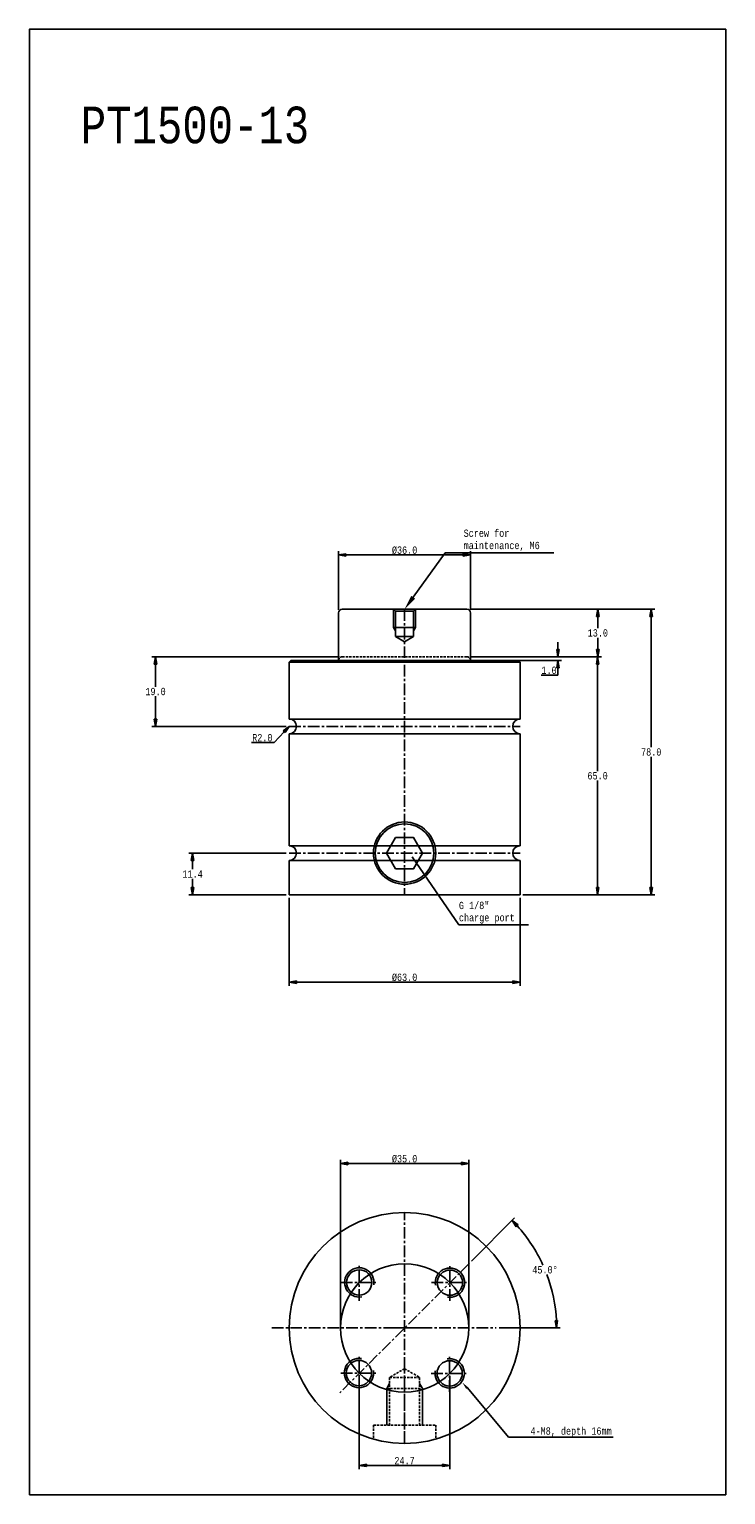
# Model space of a CAD drawing. Header units: millimetres. Extents: x 8090 to 8280, y 5933 to 6333.
import ezdxf
from ezdxf.enums import TextEntityAlignment as Align

# ---------------------------------------------------------------- set-up
doc = ezdxf.new("R2010")
doc.units = ezdxf.units.MM
doc.header["$LTSCALE"] = 0.1
doc.linetypes.add('CENTER', pattern=[50.8, 31.75, -6.35, 6.35, -6.35])
doc.linetypes.add('HIDDEN', pattern=[9.525, 6.35, -3.175])
doc.layers.get('0').update_dxf_attribs({"color": 3})
for name, color, linetype in [('center', 1, 'CENTER'), ('dim', 2, 'Continuous'), ('H', 2, 'HIDDEN'), ('hidden', 2, 'HIDDEN'), ('RD', 1, 'Continuous'), ('text', 4, 'Continuous')]:
    doc.layers.add(name, color=color, linetype=linetype)
doc.styles.add('ciwhs', font='monotxt.shx', dxfattribs={"width": 0.8, "bigfont": 'ciwhs.shx'})
doc.dimstyles.new('STANDARD1.0', dxfattribs={"dimtxt": 2, "dimasz": 2, "dimexe": 1, "dimexo": 0.8, "dimgap": 0.3, "dimtad": 1, "dimtih": 1, "dimtoh": 1, "dimdec": 1, "dimzin": 0, "dimdsep": 46, "dimtxsty": 'ciwhs', "dimblk1": 'CLOSED', "dimblk2": 'CLOSED', "dimsah": 1, "dimcen": 0, "dimclrd": 4, "dimclre": 4, "dimclrt": 10, "dimadec": 1, "dimazin": 0, "dimtfac": 1, "dimtdec": 1, "dimtofl": 0, "dimtmove": 0, "dimatfit": 0, "dimldrblk": 'CLOSED', "dimfxl": 0, "dimtolj": 1, "dimtzin": 0, "dimarcsym": 0})

# ---------------------------------------------------------------- blocks, each defined once
blk = doc.blocks.new('_CLOSED')
at = {"color": 0, "linetype": 'ByBlock'}
for p, q in [((-1, 0.17), (0, 0)), ((-1, 0.17), (-1, -0.17)), ((0, 0), (-1, -0.17)), ((0, 0), (-1, 0))]:
    blk.add_line(p, q, dxfattribs=at)
blk = doc.blocks.new('*D4')
at = {"color": 4, "lineweight": -2}
for p, q in [((8174.73, 6174.99), (8174.73, 6190.97)), ((8176.73, 6189.97), (8208.73, 6189.97)), ((8210.73, 6174.99), (8210.73, 6190.97))]:
    blk.add_line(p, q, dxfattribs=at)
at = {"layer": 'DefPoints', "color": 0}
for p in [(8210.73, 6189.97), (8174.73, 6174.19), (8210.73, 6174.19)]:
    blk.add_point(p, dxfattribs=at)
at = {"color": 4, "lineweight": -2, "xscale": 2, "yscale": 2, "zscale": 2, "rotation": 180}
blk.add_blockref('_CLOSED', (8174.73, 6189.97), dxfattribs=at)
at = {"color": 4, "lineweight": -2, "xscale": 2, "yscale": 2, "zscale": 2}
blk.add_blockref('_CLOSED', (8210.73, 6189.97), dxfattribs=at)
at = {"color": 10, "insert": (8192.73, 6191.27), "char_height": 2, "attachment_point": 5, "style": 'ciwhs'}
blk.add_mtext('\\A1;%%C36.0', dxfattribs=at)
blk = doc.blocks.new('*D5')
at = {"color": 4, "lineweight": -2}
for p, q in [((8210.53, 6175.19), (8246.45, 6175.19)), ((8245.45, 6173.19), (8245.45, 6169.99)), ((8245.45, 6164.19), (8245.45, 6167.39)), ((8210.53, 6162.19), (8246.45, 6162.19))]:
    blk.add_line(p, q, dxfattribs=at)
at = {"layer": 'DefPoints', "color": 0}
for p in [(8209.73, 6175.19), (8209.73, 6162.19), (8245.45, 6162.19)]:
    blk.add_point(p, dxfattribs=at)
at = {"color": 4, "lineweight": -2, "xscale": 2, "yscale": 2, "zscale": 2}
for p, rotation in [((8245.45, 6175.19), 90), ((8245.45, 6162.19), 270)]:
    blk.add_blockref('_CLOSED', p, dxfattribs=dict(at, rotation=rotation))
at = {"color": 10, "insert": (8245.45, 6168.69), "char_height": 2, "attachment_point": 5, "style": 'ciwhs'}
blk.add_mtext('\\A1;13.0', dxfattribs=at)
blk = doc.blocks.new('*D6')
at = {"color": 4, "lineweight": -2}
for p, q in [((8234.57, 6164.19), (8234.57, 6166.19)), ((8210.53, 6162.19), (8235.57, 6162.19)), ((8211.53, 6161.19), (8235.57, 6161.19)), ((8234.57, 6157.19), (8230.01, 6157.19)), ((8234.57, 6159.19), (8234.57, 6157.19))]:
    blk.add_line(p, q, dxfattribs=at)
at = {"layer": 'DefPoints', "color": 0}
for p in [(8209.73, 6162.19), (8210.73, 6161.19), (8234.57, 6161.19)]:
    blk.add_point(p, dxfattribs=at)
at = {"color": 4, "lineweight": -2, "xscale": 2, "yscale": 2, "zscale": 2}
for p, rotation in [((8234.57, 6162.19), 270), ((8234.57, 6161.19), 90)]:
    blk.add_blockref('_CLOSED', p, dxfattribs=dict(at, rotation=rotation))
at = {"color": 10, "insert": (8232.14, 6158.49), "char_height": 2, "attachment_point": 5, "style": 'ciwhs'}
blk.add_mtext('\\A1;1.0', dxfattribs=at)
blk = doc.blocks.new('*D7')
at = {"color": 4, "lineweight": -2}
for p, q in [((8160.43, 6108.59), (8133.88, 6108.59)), ((8134.88, 6106.59), (8134.88, 6104.19)), ((8134.88, 6099.19), (8134.88, 6101.59)), ((8160.43, 6097.19), (8133.88, 6097.19))]:
    blk.add_line(p, q, dxfattribs=at)
at = {"layer": 'DefPoints', "color": 0}
for p in [(8134.88, 6108.59), (8161.23, 6108.59), (8161.23, 6097.19)]:
    blk.add_point(p, dxfattribs=at)
at = {"color": 4, "lineweight": -2, "xscale": 2, "yscale": 2, "zscale": 2}
for p, rotation in [((8134.88, 6108.59), 90), ((8134.88, 6097.19), 270)]:
    blk.add_blockref('_CLOSED', p, dxfattribs=dict(at, rotation=rotation))
at = {"color": 10, "insert": (8134.88, 6102.89), "char_height": 2, "attachment_point": 5, "style": 'ciwhs'}
blk.add_mtext('\\A1;11.4', dxfattribs=at)
blk = doc.blocks.new('*D8')
at = {"color": 4, "lineweight": -2}
for p, q in [((8174.93, 6162.19), (8123.78, 6162.19)), ((8124.78, 6160.19), (8124.78, 6153.99)), ((8124.78, 6145.19), (8124.78, 6151.39)), ((8160.43, 6143.19), (8123.78, 6143.19))]:
    blk.add_line(p, q, dxfattribs=at)
at = {"layer": 'DefPoints', "color": 0}
for p in [(8175.73, 6162.19), (8124.78, 6143.19), (8161.23, 6143.19)]:
    blk.add_point(p, dxfattribs=at)
at = {"color": 4, "lineweight": -2, "xscale": 2, "yscale": 2, "zscale": 2}
for p, rotation in [((8124.78, 6162.19), 90), ((8124.78, 6143.19), 270)]:
    blk.add_blockref('_CLOSED', p, dxfattribs=dict(at, rotation=rotation))
at = {"color": 10, "insert": (8124.78, 6152.69), "char_height": 2, "attachment_point": 5, "style": 'ciwhs'}
blk.add_mtext('\\A1;19.0', dxfattribs=at)
blk = doc.blocks.new('*D9')
at = {"color": 4, "lineweight": -2}
for p, q in [((8161.23, 6096.39), (8161.23, 6072.37)), ((8224.23, 6096.39), (8224.23, 6072.37)), ((8163.23, 6073.37), (8222.23, 6073.37))]:
    blk.add_line(p, q, dxfattribs=at)
at = {"layer": 'DefPoints', "color": 0}
for p in [(8161.23, 6097.19), (8224.23, 6097.19), (8224.23, 6073.37)]:
    blk.add_point(p, dxfattribs=at)
at = {"color": 4, "lineweight": -2, "xscale": 2, "yscale": 2, "zscale": 2, "rotation": 180}
blk.add_blockref('_CLOSED', (8161.23, 6073.37), dxfattribs=at)
at = {"color": 4, "lineweight": -2, "xscale": 2, "yscale": 2, "zscale": 2}
blk.add_blockref('_CLOSED', (8224.23, 6073.37), dxfattribs=at)
at = {"color": 10, "insert": (8192.73, 6074.67), "char_height": 2, "attachment_point": 5, "style": 'ciwhs'}
blk.add_mtext('\\A1;%%C63.0', dxfattribs=at)
blk = doc.blocks.new('*D10')
at = {"color": 4, "lineweight": -2}
for p, q in [((8175.23, 5979.77), (8175.23, 6024.85)), ((8210.23, 5979.77), (8210.23, 6024.85)), ((8177.23, 6023.85), (8208.23, 6023.85))]:
    blk.add_line(p, q, dxfattribs=at)
at = {"layer": 'DefPoints', "color": 0}
for p in [(8210.23, 6023.85), (8175.23, 5978.97), (8210.23, 5978.97)]:
    blk.add_point(p, dxfattribs=at)
at = {"color": 4, "lineweight": -2, "xscale": 2, "yscale": 2, "zscale": 2, "rotation": 180}
blk.add_blockref('_CLOSED', (8175.23, 6023.85), dxfattribs=at)
at = {"color": 4, "lineweight": -2, "xscale": 2, "yscale": 2, "zscale": 2}
blk.add_blockref('_CLOSED', (8210.23, 6023.85), dxfattribs=at)
at = {"color": 10, "insert": (8192.73, 6025.15), "char_height": 2, "attachment_point": 5, "style": 'ciwhs'}
blk.add_mtext('\\A1;%%C35.0', dxfattribs=at)
blk = doc.blocks.new('ar2')
blk.add_solid([(1, 0.17), (1, -0.17), (0, 0)])
blk = doc.blocks.new('*D11')
at = {"color": 4, "lineweight": -2}
for p, q in [((8210.53, 6162.19), (8246.39, 6162.19)), ((8245.39, 6160.19), (8245.39, 6130.99)), ((8245.39, 6099.19), (8245.39, 6128.39)), ((8225.03, 6097.19), (8246.39, 6097.19))]:
    blk.add_line(p, q, dxfattribs=at)
at = {"layer": 'DefPoints', "color": 0}
for p in [(8209.73, 6162.19), (8224.23, 6097.19), (8245.39, 6097.19)]:
    blk.add_point(p, dxfattribs=at)
at = {"color": 4, "lineweight": -2, "xscale": 2, "yscale": 2, "zscale": 2}
for p, rotation in [((8245.39, 6162.19), 90), ((8245.39, 6097.19), 270)]:
    blk.add_blockref('_CLOSED', p, dxfattribs=dict(at, rotation=rotation))
at = {"color": 10, "insert": (8245.39, 6129.69), "char_height": 2, "attachment_point": 5, "style": 'ciwhs'}
blk.add_mtext('\\A1;65.0', dxfattribs=at)
blk = doc.blocks.new('*D12')
at = {"color": 4, "lineweight": -2}
for p, q in [((8210.53, 6175.19), (8261.02, 6175.19)), ((8260.02, 6173.19), (8260.02, 6137.49)), ((8260.02, 6099.19), (8260.02, 6134.89)), ((8225.03, 6097.19), (8261.02, 6097.19))]:
    blk.add_line(p, q, dxfattribs=at)
at = {"layer": 'DefPoints', "color": 0}
for p in [(8209.73, 6175.19), (8224.23, 6097.19), (8260.02, 6097.19)]:
    blk.add_point(p, dxfattribs=at)
at = {"color": 4, "lineweight": -2, "xscale": 2, "yscale": 2, "zscale": 2}
for p, rotation in [((8260.02, 6175.19), 90), ((8260.02, 6097.19), 270)]:
    blk.add_blockref('_CLOSED', p, dxfattribs=dict(at, rotation=rotation))
at = {"color": 10, "insert": (8260.02, 6136.19), "char_height": 2, "attachment_point": 5, "style": 'ciwhs'}
blk.add_mtext('\\A1;78.0', dxfattribs=at)
blk = doc.blocks.new('*U2')
blk.add_circle((0, 0), 3.45)
at = {"layer": 'dim'}
blk.add_arc((0, 0), 4, 260, 190, dxfattribs=at)
blk = doc.blocks.new('*U3')
at = {"color": 0, "linetype": 'ByBlock', "lineweight": -2}
for p, rotation in [((17911.24, 6008.39), 89.97260984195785), ((17911.16, 5983.65), 179.9452196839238), ((17935.91, 5983.56), 269.9178295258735)]:
    blk.add_blockref('*U2', p, dxfattribs=dict(at, rotation=rotation))
blk.add_blockref('*U2', (17935.99, 6008.32), dxfattribs=at)
blk = doc.blocks.new('*D13')
at = {"color": 4, "lineweight": -2}
for p, q in [((8210.97, 5997.21), (8222.76, 6009)), ((8218.53, 5978.97), (8235.2, 5978.97))]:
    blk.add_line(p, q, dxfattribs=at)
for start, end in [(24.4583, 42.2366), (2.7634, 20.5691)]:
    blk.add_arc((8192.73, 5978.97), 41.47, start, end, dxfattribs=at)
at = {"layer": 'DefPoints', "color": 0}
for p in [(8210.41, 5996.65), (8232.79, 5989.7), (8167.73, 5978.97), (8217.73, 5978.97), (8175.05, 5961.29)]:
    blk.add_point(p, dxfattribs=at)
at = {"color": 4, "lineweight": -2, "xscale": 2, "yscale": 2, "zscale": 2}
for p, rotation in [((8222.05, 6008.3), 133.6182883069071), ((8234.2, 5978.97), 271.3817116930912)]:
    blk.add_blockref('_CLOSED', p, dxfattribs=dict(at, rotation=rotation))
at = {"color": 10, "insert": (8231.04, 5994.84), "char_height": 2, "attachment_point": 5, "style": 'ciwhs'}
blk.add_mtext('\\A1;45.0°', dxfattribs=at)
blk = doc.blocks.new('*D14')
at = {"color": 4, "lineweight": -2}
for p, q in [((8180.36, 5965.8), (8180.36, 5940.46)), ((8205.09, 5965.78), (8205.09, 5940.46)), ((8182.36, 5941.46), (8203.09, 5941.46))]:
    blk.add_line(p, q, dxfattribs=at)
at = {"layer": 'DefPoints', "color": 0}
for p in [(8180.36, 5966.6), (8205.09, 5966.58), (8205.09, 5941.46)]:
    blk.add_point(p, dxfattribs=at)
at = {"color": 4, "lineweight": -2, "xscale": 2, "yscale": 2, "zscale": 2, "rotation": 180}
blk.add_blockref('_CLOSED', (8180.36, 5941.46), dxfattribs=at)
at = {"color": 4, "lineweight": -2, "xscale": 2, "yscale": 2, "zscale": 2}
blk.add_blockref('_CLOSED', (8205.09, 5941.46), dxfattribs=at)
at = {"color": 10, "insert": (8192.72, 5942.76), "char_height": 2, "attachment_point": 5, "style": 'ciwhs'}
blk.add_mtext('\\A1;24.7', dxfattribs=at)

msp = doc.modelspace()

# ---------------------------------------------------------------- linework, layer by layer
for p, q in [((8174.73, 6174.19), (8174.73, 6161.19)), ((8175.73, 6175.19), (8209.73, 6175.19)), ((8189.73, 6175.19), (8190.27, 6174.64)), ((8190.27, 6174.64), (8195.19, 6174.64)), ((8190.27, 6174.64), (8190.27, 6167.73)), ((8195.19, 6174.64), (8195.73, 6175.19)), ((8195.19, 6174.64), (8195.19, 6167.73)), ((8210.73, 6174.19), (8210.73, 6161.19)), ((8189.73, 6170.19), (8195.73, 6170.19)), ((8190.27, 6167.73), (8195.19, 6167.73)), ((8190.27, 6167.73), (8192.73, 6166.31)), ((8195.19, 6167.73), (8192.73, 6166.31)), ((8161.73, 6161.19), (8161.23, 6160.69)), ((8161.23, 6160.69), (8161.23, 6145.19)), ((8161.23, 6160.69), (8224.23, 6160.69)), ((8161.73, 6161.19), (8223.73, 6161.19)), ((8174.73, 6161.19), (8174.73, 6161.19)), ((8210.73, 6161.19), (8210.73, 6161.19)), ((8223.73, 6161.19), (8224.23, 6160.69)), ((8224.23, 6160.69), (8224.23, 6145.19)), ((8161.23, 6145.19), (8224.23, 6145.19)), ((8161.23, 6141.19), (8161.23, 6110.59)), ((8161.23, 6141.19), (8224.23, 6141.19)), ((8224.23, 6141.19), (8224.23, 6110.59)), ((8161.23, 6110.59), (8224.23, 6110.59)), ((8161.23, 6106.59), (8161.23, 6097.19)), ((8161.23, 6106.59), (8224.23, 6106.59)), ((8224.23, 6106.59), (8224.23, 6097.19)), ((8161.23, 6097.19), (8224.23, 6097.19))]:
    msp.add_line(p, q)
at = {"color": 4}
for p, q in [((8159.87, 6141.72), (8157.15, 6138.78)), ((8157.15, 6138.78), (8150.99, 6138.78))]:
    msp.add_line(p, q, dxfattribs=at)
for points in [[(8090.34, 5933.46), (8280.34, 5933.46), (8280.34, 6333.46), (8090.34, 6333.46)], [(8190.28, 6112.83), (8187.83, 6108.59), (8190.28, 6104.34), (8195.18, 6104.34), (8197.63, 6108.59), (8195.18, 6112.83)]]:
    msp.add_lwpolyline(points, close=True)
for centre, radius in [((8192.73, 6108.59), 8.5), ((8192.73, 6108.59), 8), ((8192.73, 5978.97), 31.5), ((8192.73, 5978.97), 17.5)]:
    msp.add_circle(centre, radius)
for centre, radius, start, end in [((8175.73, 6174.19), 1, 90, 180), ((8209.73, 6174.19), 1, 0, 90), ((8161.23, 6143.19), 2, 270, 90), ((8224.23, 6143.19), 2, 90, 270), ((8161.23, 6108.59), 2, 270, 90), ((8224.23, 6108.59), 2, 90, 270)]:
    msp.add_arc(centre, radius, start, end)
at = {"layer": 'center'}
for p, q in [((8192.73, 6175.19), (8192.73, 6097.19)), ((8192.73, 6170.19), (8195.73, 6170.19)), ((8161.23, 6143.19), (8224.23, 6143.19)), ((8161.23, 6108.59), (8224.23, 6108.59)), ((8192.73, 5947.47), (8192.73, 6010.47)), ((8210.41, 5996.65), (8175.05, 5961.29)), ((8180.36, 5986.41), (8180.36, 5996.41)), ((8205.1, 5986.35), (8205.1, 5996.35)), ((8175.36, 5991.41), (8185.36, 5991.41)), ((8200.1, 5991.35), (8210.1, 5991.35)), ((8156.48, 5978.97), (8217.73, 5978.97)), ((8187.73, 5978.97), (8197.73, 5978.97)), ((8180.36, 5961.6), (8180.36, 5971.6)), ((8192.73, 5969.84), (8192.73, 5947.47)), ((8205.02, 5961.58), (8205.02, 5971.58)), ((8175.36, 5966.6), (8185.36, 5966.6)), ((8200.02, 5966.58), (8210.02, 5966.58))]:
    msp.add_line(p, q, dxfattribs=at)
at = {"layer": 'dim'}
for p, q in [((8194.75, 6107.59), (8207.49, 6089.05)), ((8207.49, 6089.05), (8226.58, 6089.05)), ((8209.87, 5962.61), (8221.12, 5949.16)), ((8249.68, 5949.16), (8221.12, 5949.16))]:
    msp.add_line(p, q, dxfattribs=at)
msp.add_lwpolyline([(8195.08, 6178.42), (8203.84, 6190.53), (8233.43, 6190.53)], dxfattribs=at)
msp.add_solid([(8195.62, 6178.03), (8192.73, 6175.19), (8194.54, 6178.82)], dxfattribs=at)
at = {"layer": 'H'}
msp.add_line((8175.73, 6162.19), (8209.73, 6162.19), dxfattribs=at)
for centre, start, end in [((8175.73, 6161.19), 90, 180), ((8209.73, 6161.19), 0, 90)]:
    msp.add_arc(centre, 1, start, end, dxfattribs=at)
at = {"layer": 'hidden'}
for p, q in [((8192.73, 5967.84), (8188.63, 5965.47)), ((8188.63, 5965.47), (8188.63, 5952.47)), ((8188.63, 5965.47), (8196.83, 5965.47)), ((8192.73, 5967.84), (8196.83, 5965.47)), ((8196.83, 5965.47), (8196.83, 5952.47)), ((8187.88, 5962.47), (8197.58, 5962.47)), ((8184.23, 5952.47), (8184.23, 5948.64)), ((8184.23, 5952.47), (8201.23, 5952.47)), ((8201.23, 5952.47), (8201.23, 5948.64))]:
    msp.add_line(p, q, dxfattribs=at)
at = {"layer": 'RD'}
for p, q in [((8189.73, 6175.19), (8189.73, 6170.19)), ((8195.73, 6175.19), (8195.73, 6170.19)), ((8189.73, 6170.19), (8190.27, 6169.25)), ((8195.73, 6170.19), (8195.19, 6169.25)), ((8188.63, 5963.77), (8187.88, 5962.47)), ((8187.88, 5962.47), (8187.88, 5952.47)), ((8196.83, 5963.77), (8197.58, 5962.47)), ((8197.58, 5962.47), (8197.58, 5952.47))]:
    msp.add_line(p, q, dxfattribs=at)

# ---------------------------------------------------------------- block references
at = {"color": 4, "xscale": 2, "yscale": 2, "zscale": 2, "rotation": 47.225859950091}
msp.add_blockref('_CLOSED', (8161.23, 6143.19), dxfattribs=at)
msp.add_blockref('*U3', (-9730.88, -16.98))
at = {"layer": 'dim', "xscale": 1.999999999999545, "yscale": 1.999999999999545, "zscale": 1.999999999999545, "rotation": 310.4370653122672}
msp.add_blockref('ar2', (8208.5, 5964.07), dxfattribs=at)

# ---------------------------------------------------------------- texts
at = {"color": 4, "style": 'ciwhs', "width": 0.8}
for s, p in [('Screw for', (8208.84, 6194.91)), ('maintenance, M6', (8208.84, 6191.57))]:
    msp.add_text(s, height=2, dxfattribs=at).set_placement(p)
at = {"color": 10, "insert": (8153.92, 6140.08), "char_height": 2, "attachment_point": 5, "style": 'ciwhs'}
msp.add_mtext('\\A1;R2.0', dxfattribs=at)
at = {"layer": 'text', "style": 'ciwhs', "width": 0.8}
for s, height, p in [('PT1500-13', 10, (8166.7, 6302.36)), ('4-M8, depth 16mm', 2, (8249.23, 5949.84))]:
    msp.add_text(s, height=height, dxfattribs=at).set_placement(p, align=Align.RIGHT)
at = {"layer": 'text', "insert": (8207.55, 6095.31), "char_height": 2, "attachment_point": 1, "style": 'ciwhs'}
msp.add_mtext_dynamic_manual_height_columns('G 1/8"\\Pcharge port', width=25.0036, gutter_width=10, heights=[8.8], dxfattribs=at)

# ---------------------------------------------------------------- dimensions: what is measured, and where the dimension line sits
for base, p1, p2, picture, middle in [((8210.73, 6189.97), (8174.73, 6174.19), (8210.73, 6174.19), '*D4', (8192.73, 6191.27)), ((8224.23, 6073.37), (8161.23, 6097.19), (8224.23, 6097.19), '*D9', (8192.73, 6074.67)), ((8210.23, 6023.85), (8175.23, 5978.97), (8210.23, 5978.97), '*D10', (8192.73, 6025.15))]:
    dim = msp.add_linear_dim(base=base, p1=p1, p2=p2, text='%%C<>', dimstyle='STANDARD1.0')
    dim.commit()
    dim.dimension.update_dxf_attribs({"geometry": picture, "text_midpoint": middle})
for base, p1, p2, picture, middle in [((8245.45, 6162.19), (8209.73, 6175.19), (8209.73, 6162.19), '*D5', (8245.45, 6168.69)), ((8260.02, 6097.19), (8209.73, 6175.19), (8224.23, 6097.19), '*D12', (8260.02, 6136.19)), ((8234.57, 6161.19), (8209.73, 6162.19), (8210.73, 6161.19), '*D6', (8232.14, 6158.49)), ((8124.78, 6143.19), (8175.73, 6162.19), (8161.23, 6143.19), '*D8', (8124.78, 6152.69)), ((8245.39, 6097.19), (8209.73, 6162.19), (8224.23, 6097.19), '*D11', (8245.39, 6129.69)), ((8134.88, 6108.59), (8161.23, 6097.19), (8161.23, 6108.59), '*D7', (8134.88, 6102.89))]:
    dim = msp.add_linear_dim(base=base, p1=p1, p2=p2, angle=90, dimstyle='STANDARD1.0')
    dim.commit()
    dim.dimension.update_dxf_attribs({"geometry": picture, "text_midpoint": middle})
dim = msp.add_angular_dim_2l(base=(8232.79, 5989.7), line1=((8167.73, 5978.97), (8217.73, 5978.97)), line2=((8210.41, 5996.65), (8175.05, 5961.29)), dimstyle='STANDARD1.0')
dim.commit()
dim.dimension.update_dxf_attribs({"geometry": '*D13', "text_midpoint": (8231.04, 5994.84)})
dim = msp.add_linear_dim(base=(8205.09, 5941.46), p1=(8180.36, 5966.6), p2=(8205.09, 5966.58), dimstyle='STANDARD1.0')
dim.commit()
dim.dimension.update_dxf_attribs({"geometry": '*D14', "text_midpoint": (8192.72, 5942.76)})

doc.saveas('drawing.dxf')
